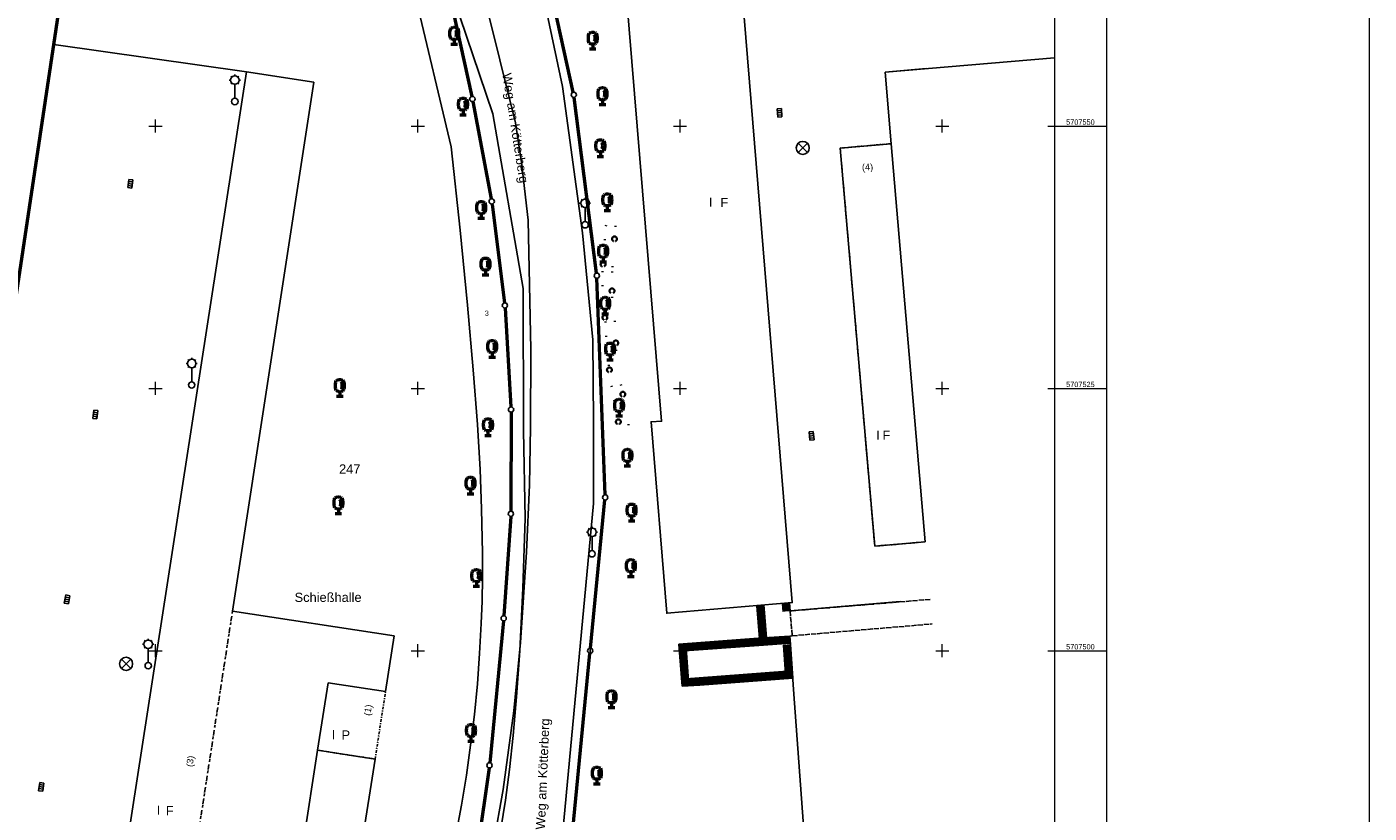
# Model space of a CAD drawing. Header units: metres. Extents: x 32377355 to 32378041, y 5707167 to 5708004.
# Tile 68 of 80: x 32377913 to 32378041, y 5707485 to 5707559. Entities that reach past the tile are written whole.
import ezdxf

# ---------------------------------------------------------------- set-up
doc = ezdxf.new("R2010")
doc.units = ezdxf.units.M
doc.header["$LTSCALE"] = 0.25
for name, pattern in [('LF1600.2002', [3, 2, 0, 0, -1]), ('LF1600.2005', [5, 2, -1, 1, 0, 0, -1]), ('LF1600.2196', [20, 0, -15, 0, -5]), ('LF1600.2197', [20, 0, -5, 0, -15]), ('LF1600.2242', [2, 1, -0.5, 0, -0.5])]:
    doc.linetypes.add(name, pattern=pattern)
doc.layers.get('0').update_dxf_attribs({"color": 1, "linetype": 'CONTINUOUS'})
for name, color, linetype, lineweight in [('Bauwerke_ Einrichtungen_ Siedlungsf.', 201, 'CONTINUOUS', 25), ('Bauwerke_ Einrichtungen_ Verkehr', 40, 'CONTINUOUS', 25), ('Besondere Vegetationsmerkmale', 91, 'CONTINUOUS', 25), ('Ebene 71', 71, 'CONTINUOUS', 0), ('Flurstücke_ Grenzpunkte', 51, 'CONTINUOUS', 25), ('Gebäude', 9, 'CONTINUOUS', 25), ('Lagebezeichnungen', 9, 'CONTINUOUS', 25), ('Reliefformen', 32, 'CONTINUOUS', 25), ('TN_ Siedlung', 211, 'CONTINUOUS', 25), ('Vermessungspunkte', 211, 'CONTINUOUS', 25)]:
    doc.layers.add(name, color=color, linetype=linetype, lineweight=lineweight)
doc.styles.add('F 10 - Arial_ fett_ 10 pt', font='Arial.ttf')
doc.styles.add('K 10 700 - Arial_ kursiv_ 10 pt_ Flurstücksnummer', font='Arial.ttf')
doc.styles.add('N 6 380 - Arial_ normal_ 6 pt', font='Arial.ttf')
doc.styles.add('N 7 380 - Arial_ normal_ 7 pt', font='Arial.ttf')
doc.styles.add('N 7 380 - Arial_ normal_ 7 pt_ Hausnummer', font='Arial.ttf')
doc.styles.add('Schrift rechtsgenei', font='Arial.ttf')

# ---------------------------------------------------------------- blocks, each defined once
blk = doc.blocks.new('Gebüsch_ Hecke_ Knick')
at = {"color": 0, "lineweight": -2}
for p, q in [((-0.499675, 0.01785), (-0.49601, 0.06282)), ((-0.49927, -0.02727), (-0.499675, 0.01785)), ((-0.49601, 0.06282), (-0.488305, 0.107275)), ((-0.488305, 0.107275), (-0.476625, 0.15086)), ((-0.476625, 0.15086), (-0.46106, 0.19321)), ((-0.46106, 0.19321), (-0.441745, 0.23399)), ((-0.441745, 0.23399), (-0.41883, 0.272855)), ((-0.41883, 0.272855), (-0.392505, 0.3095)), ((-0.392505, 0.3095), (-0.362985, 0.343625)), ((-0.362985, 0.343625), (-0.33051, 0.37495)), ((-0.33051, 0.37495), (-0.29534, 0.403215)), ((-0.29534, 0.403215), (-0.257765, 0.428195)), ((-0.257765, 0.428195), (-0.218095, 0.44969)), ((-0.218095, 0.44969), (-0.176645, 0.46752)), ((-0.176645, 0.46752), (-0.13376, 0.48154)), ((-0.13376, 0.48154), (-0.08978, 0.491635)), ((-0.08978, 0.491635), (-0.045075, 0.497725)), ((-0.045075, 0.497725), (0, 0.49976)), ((0, 0.49976), (0.045075, 0.497725)), ((0.045075, 0.497725), (0.08978, 0.491635)), ((0.08978, 0.491635), (0.13376, 0.48154)), ((0.13376, 0.48154), (0.176645, 0.46752)), ((0.176645, 0.46752), (0.218095, 0.44969)), ((0.218095, 0.44969), (0.257765, 0.428195)), ((0.257765, 0.428195), (0.29534, 0.403215)), ((0.29534, 0.403215), (0.33051, 0.37495)), ((0.33051, 0.37495), (0.362985, 0.343625)), ((0.362985, 0.343625), (0.392505, 0.3095)), ((0.392505, 0.3095), (0.41883, 0.272855)), ((0.41883, 0.272855), (0.441745, 0.23399)), ((0.441745, 0.23399), (0.46106, 0.19321)), ((0.46106, 0.19321), (0.476625, 0.15086)), ((0.476625, 0.15086), (0.488305, 0.107275)), ((0.488305, 0.107275), (0.49601, 0.06282)), ((0.49601, 0.06282), (0.499675, 0.01785)), ((0.499675, 0.01785), (0.49927, -0.02727)), ((-0.4948, -0.07217), (-0.49927, -0.02727)), ((-0.4863, -0.11648), (-0.4948, -0.07217)), ((-0.47384, -0.15985), (-0.4863, -0.11648)), ((-0.45752, -0.201915), (-0.47384, -0.15985)), ((-0.43748, -0.24234), (-0.45752, -0.201915)), ((-0.41387, -0.28079), (-0.43748, -0.24234)), ((-0.386895, -0.31696), (-0.41387, -0.28079)), ((-0.35677, -0.350545), (-0.386895, -0.31696)), ((-0.323735, -0.381285), (-0.35677, -0.350545)), ((-0.288065, -0.408915), (-0.323735, -0.381285)), ((-0.25005, -0.43322), (-0.288065, -0.408915)), ((-0.21, -0.454), (-0.25005, -0.43322)), ((0.25005, -0.43322), (0.21, -0.454)), ((0.288065, -0.408915), (0.25005, -0.43322)), ((0.323735, -0.381285), (0.288065, -0.408915)), ((0.35677, -0.350545), (0.323735, -0.381285)), ((0.386895, -0.31696), (0.35677, -0.350545)), ((0.41387, -0.28079), (0.386895, -0.31696)), ((0.43748, -0.24234), (0.41387, -0.28079)), ((0.45752, -0.201915), (0.43748, -0.24234)), ((0.47384, -0.15985), (0.45752, -0.201915)), ((0.4863, -0.11648), (0.47384, -0.15985)), ((0.4948, -0.07217), (0.4863, -0.11648)), ((0.49927, -0.02727), (0.4948, -0.07217))]:
    blk.add_line(p, q, dxfattribs=at)
blk = doc.blocks.new('Straßensinkkasten (NW)', base_point=(0, 0.25))
at = {"color": 0, "lineweight": -2}
for p, q in [((-0.5, 0.25), (0.5, 0.25)), ((-0.5, 0.25), (-0.5, -0.25)), ((-0.25, 0.25), (-0.25, -0.25)), ((0, -0.25), (0, 0.25)), ((0.25, 0.25), (0.25, -0.25)), ((0.5, 0.25), (0.5, -0.25)), ((-0.5, -0.25), (0.5, -0.25))]:
    blk.add_line(p, q, dxfattribs=at)
blk = doc.blocks.new('Einsteigeschacht')
at = {"color": 0, "lineweight": -2}
for p, q in [((-0.353585, 0.353585), (0.353585, -0.353585)), ((0.353585, 0.353585), (-0.353585, -0.353585))]:
    blk.add_line(p, q, dxfattribs=at)
blk.add_circle((0, 0), 0.5, dxfattribs=at)
blk = doc.blocks.new('Laterne_ elektrisch', base_point=(0, -0.3945))
at = {"color": 0, "lineweight": -2}
for p, q in [((-0.0996, 0.4165), (-0.1295, 0.4465)), ((0, 0.45775), (0, 0.5)), ((0.0996, 0.4165), (0.1295, 0.4465)), ((-0.14085, 0.3169), (-0.1831, 0.3169)), ((-0.0996, 0.2173), (-0.1295, 0.1875)), ((0, 0.17605), (0, -0.28875)), ((0.0996, 0.2173), (0.1295, 0.1875)), ((0.14085, 0.3169), (0.1831, 0.3169))]:
    blk.add_line(p, q, dxfattribs=at)
for centre, radius in [((0, 0.3169), 0.14085), ((0, -0.3945), 0.10565)]:
    blk.add_circle(centre, radius, dxfattribs=at)
blk = doc.blocks.new('Laubbaum', base_point=(0, -0.5))
at = {"color": 0, "lineweight": -2}
for p, q in [((-0.25755, 0.14275), (-0.255405, 0.20252)), ((-0.255405, 0.08298), (-0.25755, 0.14275)), ((-0.255405, 0.20252), (-0.248985, 0.261985)), ((-0.248985, 0.023515), (-0.255405, 0.08298)), ((-0.248985, 0.261985), (-0.23832, 0.32084)), ((-0.23832, -0.03534), (-0.248985, 0.023515)), ((-0.23832, 0.32084), (-0.223465, 0.378775)), ((-0.223465, 0.378775), (-0.2045, 0.4355)), ((-0.2045, 0.4355), (-0.170865, 0.45636)), ((-0.170865, 0.45636), (-0.13513, 0.47336)), ((-0.13513, 0.47336), (-0.097725, 0.4863)), ((-0.097725, 0.4863), (-0.05912, 0.495015)), ((-0.05912, 0.495015), (-0.01979, 0.4994)), ((-0.01979, 0.4994), (0.01979, 0.4994)), ((0.01979, 0.4994), (0.05912, 0.495015)), ((0.05912, 0.495015), (0.097725, 0.4863)), ((0.072, 0.3585), (0.09129, 0.335215)), ((0.09129, 0.335215), (0.105485, 0.308515)), ((0.097725, 0.4863), (0.13513, 0.47336)), ((0.114, 0), (0.104515, -0.021505)), ((0.105485, 0.308515), (0.114, 0.2795)), ((0.114, 0.2795), (0.118245, 0.13975)), ((0.118245, 0.13975), (0.114, 0)), ((0.13513, 0.47336), (0.170865, 0.45636)), ((0.170865, 0.45636), (0.2045, 0.4355)), ((0.2045, 0.4355), (0.223465, 0.378775)), ((0.223465, 0.378775), (0.23832, 0.32084)), ((0.23832, 0.32084), (0.248985, 0.261985)), ((0.248985, 0.023515), (0.23832, -0.03534)), ((0.248985, 0.261985), (0.255405, 0.20252)), ((0.255405, 0.08298), (0.248985, 0.023515)), ((0.255405, 0.20252), (0.25755, 0.14275)), ((0.25755, 0.14275), (0.255405, 0.08298)), ((-0.223465, -0.093275), (-0.23832, -0.03534)), ((-0.2045, -0.15), (-0.223465, -0.093275)), ((-0.17082, -0.170725), (-0.2045, -0.15)), ((0.1905, -0.5), (-0.1905, -0.5)), ((-0.135065, -0.187615), (-0.17082, -0.170725)), ((-0.097665, -0.200465), (-0.135065, -0.187615)), ((-0.05908, -0.20912), (-0.097665, -0.200465)), ((-0.019775, -0.213475), (-0.05908, -0.20912)), ((0.019775, -0.213475), (-0.019775, -0.213475)), ((0, -0.2205), (0, -0.5)), ((0.05908, -0.20912), (0.019775, -0.213475)), ((0.097665, -0.200465), (0.05908, -0.20912)), ((0.09082, -0.04061), (0.0735, -0.0565)), ((0.104515, -0.021505), (0.09082, -0.04061)), ((0.135065, -0.187615), (0.097665, -0.200465)), ((0.17082, -0.170725), (0.135065, -0.187615)), ((0.2045, -0.15), (0.17082, -0.170725)), ((0.223465, -0.093275), (0.2045, -0.15)), ((0.23832, -0.03534), (0.223465, -0.093275))]:
    blk.add_line(p, q, dxfattribs=at)
blk = doc.blocks.new('Grenzpunkt mit Abmarkung')
at = {"color": 0, "lineweight": -2}
blk.add_circle((0, 0), 0.5, dxfattribs=at)

msp = doc.modelspace()

# ---------------------------------------------------------------- linework, layer by layer
at = {"layer": 'Bauwerke_ Einrichtungen_ Siedlungsf.', "color": 7, "linetype": 'Continuous', "lineweight": 25}
for p, q in [((32377982.359812, 5707504.313941), (32377982.615812, 5707501.190941)), ((32377982.982723, 5707504.365002), (32377983.238722, 5707501.242003)), ((32377984.803554, 5707504.522189), (32377984.863554, 5707503.740189)), ((32377985.426723, 5707504.570002), (32377985.486722, 5707503.788003)), ((32377974.875723, 5707500.640003), (32377982.448723, 5707501.185003)), ((32377975.189723, 5707496.608002), (32377974.875723, 5707500.640003)), ((32377975.547648, 5707500.061742), (32377982.49365, 5707500.56162)), ((32377982.448723, 5707501.185003), (32377985.454723, 5707501.402002)), ((32377982.493651, 5707500.56162), (32377985.499723, 5707500.778625)), ((32377984.889352, 5707500.558895), (32377985.07739, 5707497.960255)), ((32377985.512722, 5707500.604002), (32377985.745723, 5707497.384003)), ((32377975.765048, 5707497.270157), (32377975.547646, 5707500.061742)), ((32377985.077388, 5707497.960256), (32377976.827678, 5707497.336531)), ((32377976.870723, 5707496.713003), (32377975.189723, 5707496.608002)), ((32377976.827679, 5707497.336532), (32377975.765047, 5707497.270157)), ((32377985.745723, 5707497.384003), (32377976.870723, 5707496.713003))]:
    msp.add_line(p, q, dxfattribs=at)
at = {"layer": 'Bauwerke_ Einrichtungen_ Siedlungsf.', "color": 254, "linetype": 'Continuous', "lineweight": 100, "true_color": 0xe6e6e6}
for p, q in [((32377982.50931, 5707504.326196), (32377982.76531, 5707501.203196)), ((32377982.708642, 5707504.342535), (32377982.964642, 5707501.219535)), ((32377984.953115, 5707504.533664), (32377985.013115, 5707503.751664)), ((32377985.152528, 5707504.548965), (32377985.212528, 5707503.766965)), ((32377975.442865, 5707496.899349), (32377975.171367, 5707500.385567)), ((32377975.17137, 5707500.385567), (32377982.46849, 5707500.910712)), ((32377975.386386, 5707500.200523), (32377982.482868, 5707500.71123)), ((32377982.46849, 5707500.910714), (32377985.474523, 5707501.127716)), ((32377982.482868, 5707500.71123), (32377985.488923, 5707500.928235)), ((32377985.038961, 5707500.569721), (32377985.237789, 5707497.821954)), ((32377985.23844, 5707500.584155), (32377985.451655, 5707497.637553)), ((32377975.626969, 5707497.11124), (32377975.386384, 5707500.200523)), ((32377985.237789, 5707497.821956), (32377976.838009, 5707497.186883)), ((32377976.851781, 5707496.987355), (32377975.442864, 5707496.89935)), ((32377976.838008, 5707497.186884), (32377975.626968, 5707497.111239)), ((32377985.451655, 5707497.637552), (32377976.851783, 5707496.987355))]:
    msp.add_line(p, q, dxfattribs=at)
at = {"layer": 'Bauwerke_ Einrichtungen_ Siedlungsf.', "color": 254, "linetype": 'Continuous', "lineweight": 50, "true_color": 0xe6e6e6}
for p, q in [((32377982.820766, 5707504.351727), (32377983.076766, 5707501.228727)), ((32377985.264699, 5707504.557571), (32377985.324699, 5707503.775571)), ((32377975.050422, 5707500.489654), (32377982.460402, 5707501.022922)), ((32377975.339307, 5707496.780162), (32377975.050422, 5707500.489654)), ((32377982.460403, 5707501.022922), (32377985.466423, 5707501.239924)), ((32377985.350646, 5707500.592275), (32377985.571954, 5707497.533827)), ((32377976.85953, 5707496.875119), (32377975.339307, 5707496.780161)), ((32377985.571954, 5707497.533828), (32377976.859529, 5707496.87512))]:
    msp.add_line(p, q, dxfattribs=at)
at = {"layer": 'Bauwerke_ Einrichtungen_ Siedlungsf.', "color": 254, "linetype": 'Continuous', "lineweight": 35, "true_color": 0xe6e6e6}
for p, q in [((32377982.920431, 5707504.359896), (32377983.176431, 5707501.236896)), ((32377985.364406, 5707504.565221), (32377985.424406, 5707503.783221)), ((32377974.942914, 5707500.582176), (32377982.453214, 5707501.122664)), ((32377975.247254, 5707496.674218), (32377974.942914, 5707500.582175)), ((32377982.453215, 5707501.122662), (32377985.459223, 5707501.339665)), ((32377985.450385, 5707500.599492), (32377985.678888, 5707497.441627)), ((32377976.866416, 5707496.775353), (32377975.247254, 5707496.674216)), ((32377985.678888, 5707497.441627), (32377976.866418, 5707496.775355))]:
    msp.add_line(p, q, dxfattribs=at)
at = {"layer": 'Bauwerke_ Einrichtungen_ Siedlungsf.', "color": 7, "linetype": 'LF1600.2002', "lineweight": 25}
for p, q in [((32377998.844723, 5707504.894002), (32377985.486722, 5707503.788003)), ((32377985.486722, 5707503.788003), (32377985.688723, 5707501.420002)), ((32377985.688723, 5707501.420002), (32377999.044723, 5707502.554003))]:
    msp.add_line(p, q, dxfattribs=at)
at = {"layer": 'Bauwerke_ Einrichtungen_ Verkehr', "color": 37, "linetype": 'Continuous', "lineweight": 25, "true_color": 0x805c3b}
for p, q in [((32377964.81483, 5707553.227125), (32377958.761613, 5707580.64788)), ((32377980.217723, 5707571.035002), (32377985.701723, 5707504.593003)), ((32377915.299723, 5707557.775003), (32377909.803868, 5707521.197227)), ((32377933.677723, 5707555.154002), (32377915.299723, 5707557.775003)), ((32377994.540723, 5707555.141002), (32377998.473723, 5707555.474003)), ((32377917.318723, 5707449.453002), (32377933.677723, 5707555.154002)), ((32377967.034123, 5707535.987998), (32377964.90032, 5707552.735008)), ((32377990.266723, 5707547.903002), (32377995.125723, 5707548.322003)), ((32377993.555723, 5707509.963003), (32377990.266723, 5707547.903002)), ((32377967.855273, 5707514.863823), (32377967.07517, 5707535.49018)), ((32377964.433722, 5707479.423003), (32377967.840463, 5707514.365182)), ((32377998.374722, 5707510.379002), (32377993.555723, 5707509.963003)), ((32377985.701723, 5707504.593003), (32377985.426723, 5707504.570002)), ((32377985.486722, 5707503.788003), (32377995.993723, 5707504.683002)), ((32377985.688723, 5707501.420002), (32377985.454723, 5707501.402002)), ((32377985.454723, 5707501.402002), (32377985.512722, 5707500.604002)), ((32377985.512722, 5707500.604002), (32377985.823723, 5707496.311002)), ((32377985.823723, 5707496.311002), (32377986.830722, 5707482.442002)), ((32377945.929722, 5707489.675002), (32377940.450723, 5707490.521002)), ((32377937.622722, 5707436.674003), (32377945.929722, 5707489.675002))]:
    msp.add_line(p, q, dxfattribs=at)
at = {"layer": 'Bauwerke_ Einrichtungen_ Verkehr', "color": 253, "linetype": 'Continuous', "lineweight": 25, "true_color": 0xb2b2b2}
for p, q in [((32377954.662723, 5707568.998003), (32377959.302723, 5707550.296002)), ((32377954.901723, 5707568.036002), (32377959.302723, 5707550.296002)), ((32377963.807723, 5707553.778002), (32377960.854722, 5707567.649002)), ((32377965.686723, 5707539.818002), (32377963.807723, 5707553.778002)), ((32377959.302723, 5707550.296002), (32377959.890723, 5707546.528002)), ((32377959.890723, 5707546.528002), (32377960.524723, 5707541.042003)), ((32377960.524723, 5707541.042003), (32377960.772723, 5707528.715002)), ((32377966.671723, 5707529.617003), (32377965.686723, 5707539.818002)), ((32377960.772723, 5707528.715002), (32377960.753723, 5707521.303002)), ((32377966.760722, 5707521.832003), (32377966.671723, 5707529.617003)), ((32377960.753723, 5707521.303002), (32377960.646722, 5707515.825002)), ((32377966.760722, 5707514.046002), (32377966.760722, 5707521.832003)), ((32377960.646722, 5707515.825002), (32377960.376722, 5707509.400003)), ((32377963.718722, 5707481.742003), (32377966.760722, 5707514.046002)), ((32377960.376722, 5707509.400003), (32377959.783723, 5707500.781003)), ((32377959.783723, 5707500.781003), (32377959.147723, 5707494.271002)), ((32377959.147723, 5707494.271002), (32377958.127723, 5707486.778002)), ((32377958.127723, 5707486.778002), (32377956.735723, 5707478.985003))]:
    msp.add_line(p, q, dxfattribs=at)
at = {"layer": 'Besondere Vegetationsmerkmale', "color": 116, "linetype": 'LF1600.2197', "lineweight": 35, "true_color": 0x008230}
for p, q in [((32377967.94601, 5707540.562021), (32377967.61372, 5707536.179036)), ((32377967.613722, 5707536.179035), (32377967.613722, 5707533.715002)), ((32377967.61662, 5707533.664016), (32377967.878943, 5707531.363708)), ((32377967.878942, 5707531.363708), (32377968.012217, 5707528.579965)), ((32377968.012219, 5707528.579967), (32377968.479474, 5707525.241564)), ((32377968.479473, 5707525.241564), (32377969.208335, 5707521.329579))]:
    msp.add_line(p, q, dxfattribs=at)
at = {"layer": 'Besondere Vegetationsmerkmale', "color": 116, "linetype": 'LF1600.2196', "lineweight": 35, "true_color": 0x008230}
for p, q in [((32377968.843435, 5707540.493984), (32377968.513722, 5707536.144969)), ((32377968.513723, 5707536.144968), (32377968.513723, 5707533.740578)), ((32377968.513722, 5707533.740577), (32377968.7765, 5707531.436294)), ((32377968.7765, 5707531.436295), (32377968.909225, 5707528.664037)), ((32377968.909224, 5707528.664036), (32377969.367969, 5707525.386438)), ((32377969.36797, 5707525.386438), (32377970.09311, 5707521.494426))]:
    msp.add_line(p, q, dxfattribs=at)
at = {"layer": 'Ebene 71', "color": 7, "linetype": 'Continuous', "lineweight": 9}
for p, q in [((32377924.999722, 5707549.372003), (32377924.999722, 5707550.622003)), ((32377949.999722, 5707549.372003), (32377949.999722, 5707550.622003)), ((32377974.999722, 5707549.372003), (32377974.999722, 5707550.622003)), ((32377999.999722, 5707549.372003), (32377999.999722, 5707550.622003)), ((32377924.374722, 5707549.997003), (32377925.624722, 5707549.997003)), ((32377949.374722, 5707549.997003), (32377950.624722, 5707549.997003)), ((32377974.374722, 5707549.997003), (32377975.624722, 5707549.997003)), ((32377999.374722, 5707549.997003), (32378000.624722, 5707549.997003)), ((32378010.060612, 5707549.997003), (32378010.685612, 5707549.997003)), ((32377924.374722, 5707524.997003), (32377925.624722, 5707524.997003)), ((32377924.999722, 5707524.372003), (32377924.999722, 5707525.622003)), ((32377949.374722, 5707524.997003), (32377950.624722, 5707524.997003)), ((32377949.999722, 5707524.372003), (32377949.999722, 5707525.622003)), ((32377974.374722, 5707524.997003), (32377975.624722, 5707524.997003)), ((32377974.999722, 5707524.372003), (32377974.999722, 5707525.622003)), ((32377999.374722, 5707524.997003), (32378000.624722, 5707524.997003)), ((32377999.999722, 5707524.372003), (32377999.999722, 5707525.622003)), ((32378010.060612, 5707524.997003), (32378010.685612, 5707524.997003)), ((32377924.999722, 5707499.372003), (32377924.999722, 5707500.622003)), ((32377949.999722, 5707499.372003), (32377949.999722, 5707500.622003)), ((32377974.999722, 5707499.372003), (32377974.999722, 5707500.622003)), ((32377999.999722, 5707499.372003), (32377999.999722, 5707500.622003)), ((32377924.374722, 5707499.997003), (32377925.624722, 5707499.997003)), ((32377949.374722, 5707499.997003), (32377950.624722, 5707499.997003)), ((32377974.374722, 5707499.997003), (32377975.624722, 5707499.997003)), ((32377999.374722, 5707499.997003), (32378000.624722, 5707499.997003)), ((32378010.060612, 5707499.997003), (32378010.685612, 5707499.997003))]:
    msp.add_line(p, q, dxfattribs=at)
at = {"layer": 'Ebene 71', "color": 7, "lineweight": 18}
for p, q in [((32378010.685612, 5707549.997003), (32378015.685612, 5707549.997003)), ((32378010.685612, 5707524.997003), (32378015.685612, 5707524.997003)), ((32378010.685612, 5707499.997003), (32378015.685612, 5707499.997003))]:
    msp.add_line(p, q, dxfattribs=at)
at = {"layer": 'Ebene 71', "color": 7, "linetype": 'Continuous', "lineweight": 18}
msp.add_lwpolyline([(32377355.4975, 5707167.1275), (32377355.4975, 5708004.388635), (32378040.685612, 5708004.388635), (32378040.685612, 5707167.1275), (32377355.4975, 5707167.1275)], close=True, dxfattribs=at)
at = {"layer": 'Ebene 71', "color": 7, "lineweight": 18}
for points in [[(32377361.77, 5707168.4), (32377361.77, 5708003.116135), (32378015.663113, 5708003.116135), (32378015.663113, 5707168.4), (32377361.77, 5707168.4)], [(32377366.7475, 5707173.3775), (32377366.7475, 5707998.138635), (32378010.685612, 5707998.138635), (32378010.685612, 5707173.3775), (32377366.7475, 5707173.3775)]]:
    msp.add_lwpolyline(points, close=True, dxfattribs=at)
at = {"layer": 'Flurstücke_ Grenzpunkte', "color": 7, "linetype": 'Continuous', "lineweight": 50}
for p, q in [((32377964.81483, 5707553.227125), (32377958.761613, 5707580.64788)), ((32377909.80387, 5707521.197227), (32377917.090723, 5707569.692002)), ((32377952.496723, 5707564.869002), (32377955.152897, 5707552.821137)), ((32377955.2531, 5707552.33134), (32377957.002342, 5707543.065662)), ((32377967.034123, 5707535.987998), (32377964.90032, 5707552.735008)), ((32377957.080145, 5707542.571985), (32377958.273297, 5707533.15502)), ((32377967.855273, 5707514.863823), (32377967.07517, 5707535.49018)), ((32377958.319458, 5707532.657435), (32377958.875987, 5707523.231568)), ((32377958.890343, 5707522.732002), (32377958.8761, 5707513.301002)), ((32377966.46202, 5707500.249817), (32377967.840422, 5707514.365185)), ((32377958.8585, 5707512.801595), (32377958.204943, 5707503.336407)), ((32377958.16371, 5707502.838158), (32377956.859733, 5707489.324845)), ((32377964.460908, 5707479.66383), (32377966.413535, 5707499.752175)), ((32377956.799963, 5707488.828572), (32377955.63148, 5707480.74343))]:
    msp.add_line(p, q, dxfattribs=at)
at = {"layer": 'Gebäude', "color": 7, "linetype": 'Continuous', "lineweight": 25}
for p, q in [((32377985.701723, 5707504.593003), (32377980.073723, 5707572.784002)), ((32377969.100722, 5707571.818002), (32377973.236722, 5707521.888002)), ((32378010.685612, 5707556.507122), (32377994.540723, 5707555.141002)), ((32377933.677723, 5707555.154002), (32377917.437723, 5707450.221002)), ((32377932.339722, 5707503.782003), (32377940.081723, 5707554.168003)), ((32377940.081723, 5707554.168003), (32377933.677723, 5707555.154002)), ((32377994.540723, 5707555.141002), (32377995.125723, 5707548.322003)), ((32377995.125723, 5707548.322003), (32377998.374722, 5707510.379002)), ((32377973.236722, 5707521.888002), (32377972.241723, 5707521.806002)), ((32377972.241723, 5707521.806002), (32377973.753723, 5707503.589003)), ((32377973.753723, 5707503.589003), (32377985.701723, 5707504.593003)), ((32377947.741723, 5707501.420002), (32377932.339722, 5707503.782003)), ((32377946.922722, 5707496.104002), (32377947.741723, 5707501.420002)), ((32377940.450723, 5707490.521002), (32377941.446723, 5707496.949002)), ((32377941.446723, 5707496.949002), (32377946.922722, 5707496.104002)), ((32377933.691723, 5707446.913003), (32377940.450723, 5707490.521002))]:
    msp.add_line(p, q, dxfattribs=at)
at = {"layer": 'Gebäude', "color": 7, "linetype": 'LF1600.2242', "lineweight": 25}
for p, q in [((32377995.125723, 5707548.322003), (32377990.266723, 5707547.903002)), ((32377990.266723, 5707547.903002), (32377993.555723, 5707509.963003)), ((32377993.555723, 5707509.963003), (32377998.374722, 5707510.379002)), ((32377945.929722, 5707489.675002), (32377946.922722, 5707496.104002)), ((32377940.450723, 5707490.521002), (32377945.929722, 5707489.675002))]:
    msp.add_line(p, q, dxfattribs=at)
at = {"layer": 'Gebäude', "color": 7, "linetype": 'LF1600.2005', "lineweight": 25}
msp.add_line((32377923.836723, 5707448.442002), (32377932.339722, 5707503.782003), dxfattribs=at)
at = {"layer": 'Gebäude', "color": 7, "lineweight": 18}
for p in [(32377972.241723, 5707521.806002), (32377973.236722, 5707521.888002), (32377985.701723, 5707504.593003), (32377973.753723, 5707503.589003)]:
    msp.add_point(p, dxfattribs=at)
at = {"layer": 'Reliefformen', "color": 37, "linetype": 'Continuous', "lineweight": 25, "true_color": 0x805c3b}
for p, q in [((32377949.258723, 5707564.508003), (32377953.192722, 5707548.019002)), ((32377949.258723, 5707564.508003), (32377953.192722, 5707548.019002)), ((32377957.142723, 5707551.157003), (32377952.496723, 5707564.869002)), ((32377960.037723, 5707534.509003), (32377957.142723, 5707551.157003)), ((32377953.192722, 5707548.019002), (32377954.026723, 5707540.088003)), ((32377953.192722, 5707548.019002), (32377954.026723, 5707540.088003)), ((32377954.026723, 5707540.088003), (32377954.737723, 5707532.935003)), ((32377954.026723, 5707540.088003), (32377954.737723, 5707532.935003)), ((32377960.064723, 5707520.977002), (32377960.037723, 5707534.509003)), ((32377954.737723, 5707532.935003), (32377955.289723, 5707526.784002)), ((32377954.737723, 5707532.935003), (32377955.289723, 5707526.784002)), ((32377955.289723, 5707526.784002), (32377955.686723, 5707521.544002)), ((32377955.289723, 5707526.784002), (32377955.686723, 5707521.544002)), ((32377955.686723, 5707521.544002), (32377955.936723, 5707517.262002)), ((32377955.686723, 5707521.544002), (32377955.936723, 5707517.262002)), ((32377960.236722, 5707512.587002), (32377960.064723, 5707520.977002)), ((32377955.936723, 5707517.262002), (32377956.087723, 5707513.517002)), ((32377955.936723, 5707517.262002), (32377956.087723, 5707513.517002)), ((32377956.087723, 5707513.517002), (32377956.165723, 5707509.306002)), ((32377956.087723, 5707513.517002), (32377956.165723, 5707509.306002)), ((32377960.001722, 5707505.960002), (32377960.236722, 5707512.587002)), ((32377956.165723, 5707509.306002), (32377956.160723, 5707506.964003)), ((32377956.165723, 5707509.306002), (32377956.160723, 5707506.964003)), ((32377956.160723, 5707506.964003), (32377956.120723, 5707504.735003)), ((32377956.160723, 5707506.964003), (32377956.120723, 5707504.735003)), ((32377959.716722, 5707499.980003), (32377960.001722, 5707505.960002)), ((32377956.120723, 5707504.735003), (32377956.048723, 5707502.601002)), ((32377956.120723, 5707504.735003), (32377956.048723, 5707502.601002)), ((32377956.048723, 5707502.601002), (32377955.895723, 5707499.734002)), ((32377956.048723, 5707502.601002), (32377955.895723, 5707499.734002)), ((32377955.895723, 5707499.734002), (32377955.675723, 5707496.841002)), ((32377955.895723, 5707499.734002), (32377955.675723, 5707496.841002)), ((32377959.423723, 5707495.597002), (32377959.716722, 5707499.980003)), ((32377955.675723, 5707496.841002), (32377955.389722, 5707493.924003)), ((32377955.675723, 5707496.841002), (32377955.389722, 5707493.924003)), ((32377959.100722, 5707491.919002), (32377959.423723, 5707495.597002)), ((32377955.389722, 5707493.924003), (32377955.034722, 5707490.986003)), ((32377955.389722, 5707493.924003), (32377955.034722, 5707490.986003)), ((32377958.745723, 5707488.680003), (32377959.100722, 5707491.919002)), ((32377955.034722, 5707490.986003), (32377954.628723, 5707488.145003)), ((32377955.034722, 5707490.986003), (32377954.628723, 5707488.145003)), ((32377954.628723, 5707488.145003), (32377954.159722, 5707485.289002)), ((32377954.628723, 5707488.145003), (32377954.159722, 5707485.289002)), ((32377958.355723, 5707485.753003), (32377958.745723, 5707488.680003)), ((32377954.159722, 5707485.289002), (32377953.625723, 5707482.422002)), ((32377954.159722, 5707485.289002), (32377953.625723, 5707482.422002)), ((32377957.929722, 5707483.043003), (32377958.355723, 5707485.753003))]:
    msp.add_line(p, q, dxfattribs=at)
at = {"layer": 'TN_ Siedlung', "color": 253, "linetype": 'Continuous', "lineweight": 25, "true_color": 0xb2b2b2}
for p, q in [((32377958.761613, 5707580.64788), (32377964.81483, 5707553.227125)), ((32377917.090723, 5707569.692002), (32377909.80387, 5707521.197227)), ((32377955.152897, 5707552.821137), (32377952.496723, 5707564.869002)), ((32377957.002342, 5707543.065662), (32377955.2531, 5707552.33134)), ((32377964.90032, 5707552.735008), (32377967.034123, 5707535.987998)), ((32377958.273297, 5707533.15502), (32377957.080145, 5707542.571985)), ((32377967.07517, 5707535.49018), (32377967.855273, 5707514.863823)), ((32377958.875987, 5707523.231568), (32377958.319458, 5707532.657435)), ((32377958.8761, 5707513.301002), (32377958.890343, 5707522.732002)), ((32377967.840422, 5707514.365185), (32377966.46202, 5707500.249817)), ((32377958.204943, 5707503.336407), (32377958.8585, 5707512.801595)), ((32377956.859733, 5707489.324845), (32377958.16371, 5707502.838158)), ((32377966.413535, 5707499.752175), (32377964.460908, 5707479.66383)), ((32377955.63148, 5707480.74343), (32377956.799963, 5707488.828572))]:
    msp.add_line(p, q, dxfattribs=at)
at = {"layer": 'Vermessungspunkte', "color": 7, "lineweight": 18}
msp.add_point((32377965.504723, 5707491.128003), dxfattribs=at)

# ---------------------------------------------------------------- block references
at = {"layer": 'Bauwerke_ Einrichtungen_ Siedlungsf.', "color": 7, "lineweight": 25}
for name, p, xscale, yscale, zscale in [('Laterne_ elektrisch', (32377932.558722, 5707552.340002), 2.875, 2.875, 2.875), ('Einsteigeschacht', (32377986.695723, 5707547.919002), 1.25, 1.25, 1.25), ('Laterne_ elektrisch', (32377965.946723, 5707540.594003), 2.875, 2.875, 2.875), ('Laterne_ elektrisch', (32377928.450723, 5707525.328002), 2.875, 2.875, 2.875), ('Laterne_ elektrisch', (32377966.608723, 5707509.241003), 2.875, 2.875, 2.875), ('Laterne_ elektrisch', (32377924.300723, 5707498.571003), 2.875, 2.875, 2.875), ('Einsteigeschacht', (32377922.192722, 5707498.752002), 1.25, 1.25, 1.25)]:
    msp.add_blockref(name, p, dxfattribs=dict(at, xscale=xscale, yscale=yscale, zscale=zscale))
at = {"layer": 'Bauwerke_ Einrichtungen_ Siedlungsf.', "color": 7, "lineweight": 25, "xscale": 0.8, "yscale": 0.8, "zscale": 0.8}
for p, rotation in [((32377984.286722, 5707551.249002), 93.959), ((32377922.401723, 5707544.526003), 82.794), ((32377919.067722, 5707522.539002), 82.719), ((32377987.338723, 5707520.462002), 95.859), ((32377916.369723, 5707504.918003), 80.218), ((32377913.908723, 5707487.058002), 81.46900000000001)]:
    msp.add_blockref('Straßensinkkasten (NW)', p, dxfattribs=dict(at, rotation=rotation))
at = {"layer": 'Besondere Vegetationsmerkmale', "color": 116, "lineweight": 50, "true_color": 0x008230, "xscale": 1.625, "yscale": 1.625, "zscale": 1.625}
for p in [(32377953.470723, 5707557.787003), (32377966.674723, 5707557.329002), (32377967.600722, 5707552.037003), (32377954.310723, 5707551.035002), (32377967.401723, 5707547.077003), (32377956.043722, 5707541.180003), (32377968.063723, 5707541.917003), (32377967.666723, 5707537.022002), (32377956.453722, 5707535.795002), (32377967.864723, 5707532.061002), (32377957.088723, 5707527.937002), (32377968.327723, 5707527.696003), (32377942.565722, 5707524.218003), (32377969.187723, 5707522.338003), (32377956.691723, 5707520.475003), (32377969.981723, 5707517.575002), (32377955.024723, 5707514.919002), (32377942.432723, 5707513.040002), (32377970.378723, 5707512.350003), (32377970.312723, 5707507.058002), (32377955.580722, 5707506.108002), (32377968.460723, 5707494.557002), (32377955.066723, 5707491.344003), (32377967.071723, 5707487.281003)]:
    msp.add_blockref('Laubbaum', p, dxfattribs=at)
at = {"layer": 'Besondere Vegetationsmerkmale', "color": 116, "lineweight": 35, "true_color": 0x008230, "xscale": 0.465, "yscale": 0.465, "zscale": 0.465}
for p in [(32377968.748938, 5707539.24756), (32377967.662523, 5707536.82275), (32377968.513723, 5707534.29053), (32377967.83467, 5707531.751938), (32377968.877368, 5707529.329452), (32377968.26641, 5707526.763845), (32377969.544333, 5707524.439848), (32377969.117465, 5707521.817293)]:
    msp.add_blockref('Gebüsch_ Hecke_ Knick', p, dxfattribs=at)
at = {"layer": 'Flurstücke_ Grenzpunkte', "color": 7, "lineweight": 25, "xscale": 0.5, "yscale": 0.5, "zscale": 0.5}
for p in [(32377955.206723, 5707552.577003), (32377964.868723, 5707552.983002), (32377957.048723, 5707542.820002), (32377967.065722, 5707535.740002), (32377958.304722, 5707532.907003), (32377958.890723, 5707522.982002), (32377967.864723, 5707514.614002), (32377958.875723, 5707513.051002), (32377958.187723, 5707503.087002), (32377966.437723, 5707500.001002), (32377956.835723, 5707489.076003)]:
    msp.add_blockref('Grenzpunkt mit Abmarkung', p, dxfattribs=at)

# ---------------------------------------------------------------- texts
at = {"layer": 'Ebene 71', "color": 7, "lineweight": 18, "char_height": 0.5, "attachment_point": 7, "line_spacing_factor": 0.69, "style": 'Schrift rechtsgenei'}
for s, insert in [('5707550', (32378011.803112, 5707550.122003)), ('5707525', (32378011.803112, 5707525.122003)), ('5707500', (32378011.803112, 5707500.122003))]:
    msp.add_mtext(s, dxfattribs=dict(at, insert=insert))
at = {"layer": 'Flurstücke_ Grenzpunkte', "color": 7, "lineweight": 35, "insert": (32377942.495848, 5707516.882002), "char_height": 0.875, "attachment_point": 7, "line_spacing_factor": 0.69, "style": 'K 10 700 - Arial_ kursiv_ 10 pt_ Flurstücksnummer'}
msp.add_mtext('247', dxfattribs=at)
at = {"layer": 'Gebäude', "color": 7, "lineweight": 25, "char_height": 0.625, "attachment_point": 7, "line_spacing_factor": 0.69, "style": 'N 7 380 - Arial_ normal_ 7 pt_ Hausnummer'}
for s, insert, rotation in [('(4)', (32377992.378185, 5707545.544982), 4.93496885), ('(1)', (32377945.662147, 5707493.741712), 81.31048467), ('(3)', (32377928.713078, 5707488.866877), 81.19720821)]:
    msp.add_mtext(s, dxfattribs=dict(at, insert=insert, rotation=rotation))
at = {"layer": 'Gebäude', "color": 7, "lineweight": 35, "char_height": 0.875, "attachment_point": 7, "line_spacing_factor": 0.69, "style": 'N 7 380 - Arial_ normal_ 7 pt'}
for s, insert in [('I', (32377977.74991, 5707542.314502)), ('F', (32377978.84391, 5707542.271502)), ('I', (32377993.69591, 5707520.109502)), ('F', (32377994.29691, 5707520.112502)), ('Schießhalle', (32377938.255535, 5707504.640003)), ('I', (32377941.79191, 5707491.566502)), ('P', (32377942.73541, 5707491.531503)), ('I', (32377925.11291, 5707484.372503)), ('F', (32377925.98291, 5707484.316502))]:
    msp.add_mtext(s, dxfattribs=dict(at, insert=insert))
at = {"layer": 'Lagebezeichnungen', "color": 7, "lineweight": 35, "char_height": 0.875, "attachment_point": 7, "line_spacing_factor": 0.69, "style": 'F 10 - Arial_ fett_ 10 pt'}
for insert, rotation in [((32377957.790723, 5707554.935003), 279.00710765), ((32377962.381723, 5707482.931002), 87.60319113)]:
    msp.add_mtext('Weg am Kötterberg', dxfattribs=dict(at, insert=insert, rotation=rotation))
at = {"layer": 'Reliefformen', "color": 7, "lineweight": 18, "insert": (32377956.386223, 5707531.904002), "char_height": 0.5, "attachment_point": 7, "line_spacing_factor": 0.69, "style": 'N 6 380 - Arial_ normal_ 6 pt'}
msp.add_mtext('3', dxfattribs=at)

doc.saveas('drawing.dxf')
